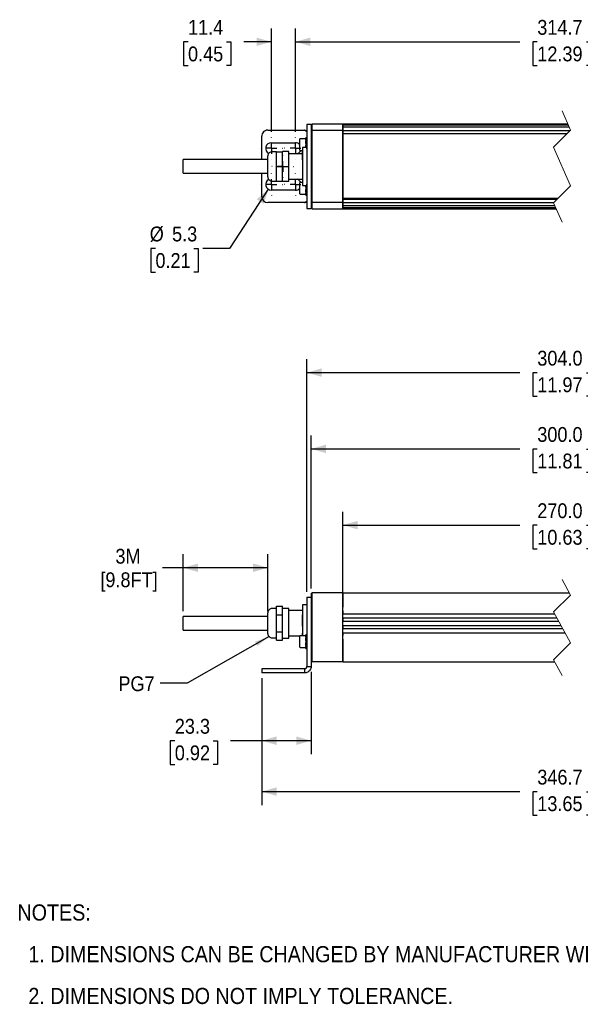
# Model space of a CAD drawing. Header units: millimetres. Extents: x 20 to 864, y 0 to 532.
# Tile 1 of 4: x 20 to 284, y 23 to 488. Entities that reach past the tile are written whole.
import ezdxf

# ---------------------------------------------------------------- set-up
doc = ezdxf.new("R2010")
doc.units = ezdxf.units.MM
doc.header["$LTSCALE"] = 2
for name, pattern in [('SLD-Center', [19.05, 15.24, -1.27, 1.27, -1.27]), ('SLD-Dashed', [5.08, 2.54, 2.54]), ('SLD-Solid', [0])]:
    doc.linetypes.add(name, pattern=pattern)
doc.layers.add('CENTER', color=40, linetype='SLD-Center')
doc.layers.add('DIMENSIONS', color=140, linetype='SLD-Solid', lineweight=25)
doc.layers.add('TEXT', color=140, linetype='SLD-Solid', lineweight=25)
doc.styles.add('SLDTEXTSTYLE0', font='GOTHIC.TTF', dxfattribs={"width": 0.913})
doc.styles.get("Standard").update_dxf_attribs({"font": 'GOTHIC.TTF'})
doc.dimstyles.new('SLDDIMSTYLE0', dxfattribs={"dimtxt": 7, "dimasz": 7, "dimexe": 0, "dimexo": 0.0625, "dimgap": 1.75, "dimtad": 0, "dimtih": 1, "dimtoh": 1, "dimdec": 1, "dimrnd": 1e-09, "dimzin": 4, "dimdsep": 46, "dimtxsty": 'SLDTEXTSTYLE0', "dimsah": 1, "dimcen": 0.09, "dimadec": 0, "dimazin": 1, "dimtfac": 1, "dimtdec": 1, "dimtofl": 0, "dimtmove": 0, "dimatfit": 3, "dimfxl": 0, "dimfrac": 2, "dimtolj": 1, "dimtzin": 12, "dimarcsym": 0})
doc.dimstyles.new('SLDDIMSTYLE1', dxfattribs={"dimtxt": 7, "dimasz": 7, "dimexe": 0, "dimexo": 0.0625, "dimgap": 1.75, "dimtad": 0, "dimtih": 1, "dimtoh": 1, "dimdec": 1, "dimrnd": 1e-09, "dimzin": 12, "dimdsep": 46, "dimtxsty": 'SLDTEXTSTYLE0', "dimsah": 1, "dimcen": 0.09, "dimadec": 0, "dimazin": 3, "dimtfac": 1, "dimtdec": 1, "dimtofl": 0, "dimtmove": 0, "dimatfit": 3, "dimfxl": 0, "dimfrac": 2, "dimtolj": 1, "dimtzin": 12, "dimarcsym": 0})
doc.dimstyles.new('SLDDIMSTYLE2', dxfattribs={"dimtxt": 7, "dimasz": 7, "dimexe": 0, "dimexo": 0.0625, "dimgap": 1.75, "dimtad": 0, "dimtih": 1, "dimtoh": 1, "dimdec": 1, "dimrnd": 1e-09, "dimzin": 12, "dimdsep": 46, "dimtxsty": 'SLDTEXTSTYLE0', "dimsah": 1, "dimcen": 0.09, "dimadec": 0, "dimazin": 3, "dimtfac": 1, "dimtdec": 1, "dimtmove": 0, "dimatfit": 0, "dimfxl": 0, "dimfrac": 2, "dimtolj": 1, "dimtzin": 12, "dimarcsym": 0})
doc.dimstyles.new('SLDDIMSTYLE3', dxfattribs={"dimtxt": 0.18, "dimasz": 7, "dimexe": 0, "dimexo": 0.0625, "dimgap": 0, "dimtad": 0, "dimtih": 1, "dimtoh": 1, "dimdec": 0, "dimrnd": 1e-09, "dimzin": 0, "dimdsep": 46, "dimtxsty": 'Standard', "dimsah": 1, "dimcen": 0.09, "dimadec": 0, "dimazin": 0, "dimtfac": 7, "dimtdec": 0, "dimtofl": 0, "dimtmove": 0, "dimatfit": 3, "dimfxl": 0, "dimfrac": 2, "dimtolj": 1, "dimtzin": 0, "dimarcsym": 0})
doc.dimstyles.new('SLDDIMSTYLE5', dxfattribs={"dimtxt": 7, "dimasz": 7, "dimexe": 0, "dimexo": 0.0625, "dimgap": 1.75, "dimtad": 0, "dimtih": 1, "dimtoh": 1, "dimdec": 1, "dimrnd": 1e-09, "dimzin": 12, "dimdsep": 46, "dimtxsty": 'SLDTEXTSTYLE0', "dimsah": 1, "dimcen": 0, "dimadec": 0, "dimazin": 3, "dimtfac": 1, "dimtdec": 1, "dimtofl": 0, "dimtmove": 0, "dimatfit": 3, "dimfxl": 0, "dimfrac": 2, "dimtolj": 1, "dimtzin": 12, "dimarcsym": 0})

# ---------------------------------------------------------------- blocks, each defined once
blk = doc.blocks.new('SW_NOTE_0_2')
at = {"layer": 'TEXT', "color": 0, "char_height": 7.62, "attachment_point": 1, "style": 'SLDTEXTSTYLE0'}
for s, insert in [('NOTES:', (0, 9.73)), ('  1. DIMENSIONS CAN BE CHANGED BY MANUFACTURER WITHOUT NOTICE.', (0, -9.97)), ('  2. DIMENSIONS DO NOT IMPLY TOLERANCE.', (0, -29.68))]:
    blk.add_mtext(s, dxfattribs=dict(at, insert=insert))
blk = doc.blocks.new('_D')
at = {"layer": 'DIMENSIONS'}
for p, q in [((172.23, 187.62), (172.23, 256.01)), ((379.19, 187.62), (379.19, 256.01)), ((327.74, 253.16), (324.24, 246.16)), ((329.49, 249.66), (327.74, 253.16)), ((172.23, 249.66), (255.8, 249.66)), ((264.07, 249.6), (261.94, 249.6)), ((261.94, 249.6), (261.94, 238.49)), ((287.35, 249.6), (289.48, 249.6)), ((289.48, 249.6), (289.48, 238.49)), ((322.49, 249.66), (295.62, 249.66)), ((324.24, 246.16), (322.49, 249.66)), ((379.19, 249.66), (329.49, 249.66)), ((261.94, 238.49), (264.07, 238.49)), ((289.48, 238.49), (287.35, 238.49))]:
    blk.add_line(p, q, dxfattribs=at)
for points in [[(172.23, 249.66), (179.23, 247.66), (179.23, 251.66)], [(379.19, 249.66), (372.19, 251.66), (372.19, 247.66)]]:
    blk.add_solid(points, dxfattribs=at)
at = {"layer": 'DIMENSIONS', "char_height": 7, "attachment_point": 1, "style": 'SLDTEXTSTYLE0'}
for s, insert in [('270.0', (264.07, 259.97)), ('10.63', (264.07, 247.43))]:
    blk.add_mtext(s, dxfattribs=dict(at, insert=insert))
blk = doc.blocks.new('_D_1')
at = {"layer": 'DIMENSIONS'}
for p, q in [((157.23, 219.7), (157.23, 292.01)), ((334.44, 289.16), (330.94, 282.16)), ((336.19, 285.66), (334.44, 289.16)), ((394.19, 219.7), (394.19, 292.01)), ((157.23, 285.66), (255.8, 285.66)), ((264.07, 285.6), (261.94, 285.6)), ((261.94, 285.6), (261.94, 274.49)), ((287.35, 285.6), (289.48, 285.6)), ((289.48, 285.6), (289.48, 274.49)), ((329.19, 285.66), (295.62, 285.66)), ((330.94, 282.16), (329.19, 285.66)), ((394.19, 285.66), (336.19, 285.66)), ((261.94, 274.49), (264.07, 274.49)), ((289.48, 274.49), (287.35, 274.49))]:
    blk.add_line(p, q, dxfattribs=at)
for points in [[(157.23, 285.66), (164.23, 283.66), (164.23, 287.66)], [(394.19, 285.66), (387.19, 287.66), (387.19, 283.66)]]:
    blk.add_solid(points, dxfattribs=at)
at = {"layer": 'DIMENSIONS', "char_height": 7, "attachment_point": 1, "style": 'SLDTEXTSTYLE0'}
for s, insert in [('300.0', (264.07, 295.97)), ('11.81', (264.07, 283.43))]:
    blk.add_mtext(s, dxfattribs=dict(at, insert=insert))
blk = doc.blocks.new('_D_2')
at = {"layer": 'DIMENSIONS'}
for p, q in [((133.9, 177.38), (133.9, 141.56)), ((157.23, 180.38), (157.23, 141.56)), ((92.85, 147.85), (90.71, 147.85)), ((90.71, 147.85), (90.71, 136.74)), ((110.95, 147.85), (113.08, 147.85)), ((113.08, 147.85), (113.08, 136.74)), ((133.9, 147.91), (119.22, 147.91)), ((157.23, 147.91), (133.9, 147.91)), ((90.71, 136.74), (92.85, 136.74)), ((113.08, 136.74), (110.95, 136.74))]:
    blk.add_line(p, q, dxfattribs=at)
for points in [[(133.9, 147.91), (140.9, 145.91), (140.9, 149.91)], [(157.23, 147.91), (150.23, 149.91), (150.23, 145.91)]]:
    blk.add_solid(points, dxfattribs=at)
at = {"layer": 'DIMENSIONS', "char_height": 7, "attachment_point": 1, "style": 'SLDTEXTSTYLE0'}
for s, insert in [('23.3', (92.85, 158.22)), ('0.92', (92.85, 145.68))]:
    blk.add_mtext(s, dxfattribs=dict(at, insert=insert))
blk = doc.blocks.new('_D_4')
at = {"layer": 'DIMENSIONS'}
for p, q in [((155.23, 218.2), (155.23, 328.01)), ((396.19, 216.46), (396.19, 328.01)), ((155.23, 321.66), (255.8, 321.66)), ((264.07, 321.6), (261.94, 321.6)), ((261.94, 321.6), (261.94, 310.49)), ((287.35, 321.6), (289.48, 321.6)), ((289.48, 321.6), (289.48, 310.49)), ((330.1, 321.66), (295.62, 321.66)), ((331.85, 318.16), (330.1, 321.66)), ((335.35, 325.16), (331.85, 318.16)), ((337.1, 321.66), (335.35, 325.16)), ((396.19, 321.66), (337.1, 321.66)), ((261.94, 310.49), (264.07, 310.49)), ((289.48, 310.49), (287.35, 310.49))]:
    blk.add_line(p, q, dxfattribs=at)
for points in [[(155.23, 321.66), (162.23, 319.66), (162.23, 323.66)], [(396.19, 321.66), (389.19, 323.66), (389.19, 319.66)]]:
    blk.add_solid(points, dxfattribs=at)
at = {"layer": 'DIMENSIONS', "char_height": 7, "attachment_point": 1, "style": 'SLDTEXTSTYLE0'}
for s, insert in [('304.0', (264.07, 331.97)), ('11.97', (264.07, 319.43))]:
    blk.add_mtext(s, dxfattribs=dict(at, insert=insert))
blk = doc.blocks.new('_D_5')
at = {"layer": 'DIMENSIONS'}
for p, q in [((96.83, 209.11), (96.83, 235.9)), ((136.83, 209.11), (136.83, 235.9)), ((96.83, 229.55), (87.08, 229.55)), ((136.83, 229.55), (96.83, 229.55))]:
    blk.add_line(p, q, dxfattribs=at)
for points in [[(96.83, 229.55), (103.83, 227.55), (103.83, 231.55)], [(136.83, 229.55), (129.83, 231.55), (129.83, 227.55)]]:
    blk.add_solid(points, dxfattribs=at)
at = {"layer": 'DIMENSIONS', "char_height": 7, "attachment_point": 1, "style": 'SLDTEXTSTYLE0'}
for s, insert in [('3M', (64.8, 238.49)), ('[9.8FT]', (57.68, 227.38))]:
    blk.add_mtext(s, dxfattribs=dict(at, insert=insert))
blk = doc.blocks.new('_D_6')
at = {"layer": 'DIMENSIONS'}
for p, q in [((133.9, 177.38), (133.9, 117.56)), ((417.52, 177.38), (417.52, 117.56)), ((357.7, 127.41), (354.2, 120.41)), ((359.45, 123.91), (357.7, 127.41)), ((133.9, 123.91), (255.8, 123.91)), ((264.07, 123.85), (261.94, 123.85)), ((261.94, 123.85), (261.94, 112.74)), ((287.35, 123.85), (289.48, 123.85)), ((289.48, 123.85), (289.48, 112.74)), ((352.45, 123.91), (295.62, 123.91)), ((354.2, 120.41), (352.45, 123.91)), ((417.52, 123.91), (359.45, 123.91)), ((261.94, 112.74), (264.07, 112.74)), ((289.48, 112.74), (287.35, 112.74))]:
    blk.add_line(p, q, dxfattribs=at)
for points in [[(133.9, 123.91), (140.9, 121.91), (140.9, 125.91)], [(417.52, 123.91), (410.52, 125.91), (410.52, 121.91)]]:
    blk.add_solid(points, dxfattribs=at)
at = {"layer": 'DIMENSIONS', "char_height": 7, "attachment_point": 1, "style": 'SLDTEXTSTYLE0'}
for s, insert in [('346.7', (264.07, 134.22)), ('13.65', (264.07, 121.68))]:
    blk.add_mtext(s, dxfattribs=dict(at, insert=insert))
blk = doc.blocks.new('_D_10')
at = {"layer": 'DIMENSIONS'}
for p, q in [((149.86, 435.26), (149.86, 484.16)), ((401.56, 435.26), (401.56, 484.16)), ((339.8, 481.31), (336.3, 474.31)), ((341.55, 477.81), (339.8, 481.31)), ((149.86, 477.81), (255.8, 477.81)), ((264.07, 477.76), (261.94, 477.76)), ((261.94, 477.76), (261.94, 466.65)), ((287.35, 477.76), (289.48, 477.76)), ((289.48, 477.76), (289.48, 466.65)), ((334.55, 477.81), (295.62, 477.81)), ((336.3, 474.31), (334.55, 477.81)), ((401.56, 477.81), (341.55, 477.81)), ((261.94, 466.65), (264.07, 466.65)), ((289.48, 466.65), (287.35, 466.65))]:
    blk.add_line(p, q, dxfattribs=at)
for points in [[(149.86, 477.81), (156.86, 475.81), (156.86, 479.81)], [(401.56, 477.81), (394.56, 479.81), (394.56, 475.81)]]:
    blk.add_solid(points, dxfattribs=at)
at = {"layer": 'DIMENSIONS', "char_height": 7, "attachment_point": 1, "style": 'SLDTEXTSTYLE0'}
for s, insert in [('314.7', (264.07, 488.12)), ('12.39', (264.07, 475.59))]:
    blk.add_mtext(s, dxfattribs=dict(at, insert=insert))
blk = doc.blocks.new('_D_14')
at = {"layer": 'DIMENSIONS'}
for p, q in [((138.46, 435.26), (138.46, 484.16)), ((149.86, 435.26), (149.86, 484.16)), ((99.09, 477.76), (96.95, 477.76)), ((96.95, 477.76), (96.95, 466.65)), ((117.19, 477.76), (119.32, 477.76)), ((119.32, 477.76), (119.32, 466.65)), ((138.46, 477.81), (125.46, 477.81)), ((149.86, 477.81), (163.86, 477.81)), ((96.95, 466.65), (99.09, 466.65)), ((119.32, 466.65), (117.19, 466.65))]:
    blk.add_line(p, q, dxfattribs=at)
for points in [[(138.46, 477.81), (131.46, 479.81), (131.46, 475.81)], [(149.86, 477.81), (156.86, 475.81), (156.86, 479.81)]]:
    blk.add_solid(points, dxfattribs=at)
at = {"layer": 'DIMENSIONS', "char_height": 7, "attachment_point": 1, "style": 'SLDTEXTSTYLE0'}
for s, insert in [('11.4', (99.09, 488.12)), ('0.45', (99.09, 475.59))]:
    blk.add_mtext(s, dxfattribs=dict(at, insert=insert))
blk = doc.blocks.new('_D_15')
at = {"layer": 'DIMENSIONS'}
for p, q in [((137.01, 408.21), (118.76, 380.23)), ((83.7, 380.23), (81.56, 380.23)), ((81.56, 380.23), (81.56, 369.12)), ((101.8, 380.23), (103.93, 380.23)), ((103.93, 380.23), (103.93, 369.12)), ((118.76, 380.23), (106.06, 380.23)), ((81.56, 369.12), (83.7, 369.12)), ((103.93, 369.12), (101.8, 369.12))]:
    blk.add_line(p, q, dxfattribs=at)
blk.add_solid([(137.01, 408.21), (131.51, 403.44), (134.86, 401.26)], dxfattribs=at)
at = {"layer": 'DIMENSIONS', "char_height": 7, "attachment_point": 1, "style": 'SLDTEXTSTYLE0'}
for s, insert in [('%%c', (81, 390.6)), ('5.3', (91.56, 390.6)), ('0.21', (83.7, 378.06))]:
    blk.add_mtext(s, dxfattribs=dict(at, insert=insert))
blk = doc.blocks.new('SW_CENTERMARKSYMBOL_1')
at = {"layer": 'CENTER', "color": 0}
for p, q in [((0, 5.08), (0, 5.19)), ((-5.08, 0), (-5.19, 0)), ((0, 0), (-2.54, 0)), ((0, 0), (0, 2.54)), ((0, 0), (0, -2.54)), ((0, 0), (2.54, 0)), ((5.08, 0), (5.19, 0)), ((0, -5.08), (0, -5.19))]:
    blk.add_line(p, q, dxfattribs=at)
blk = doc.blocks.new('SW_CENTERMARKSYMBOL_3')
at = {"layer": 'CENTER', "color": 0}
for p, q in [((0, 5.08), (0, 5.19)), ((-5.08, 0), (-5.19, 0)), ((0, 0), (-2.54, 0)), ((0, 0), (0, 2.54)), ((0, 0), (0, -2.54)), ((0, 0), (2.54, 0)), ((5.08, 0), (5.19, 0)), ((0, -5.08), (0, -5.19))]:
    blk.add_line(p, q, dxfattribs=at)
blk = doc.blocks.new('SW_CENTERMARKSYMBOL_4')
at = {"layer": 'CENTER', "color": 0}
for p, q in [((0, 5.08), (0, 5.19)), ((-5.08, 0), (-5.19, 0)), ((0, 0), (-2.54, 0)), ((0, 0), (0, 2.54)), ((0, 0), (0, -2.54)), ((0, 0), (2.54, 0)), ((5.08, 0), (5.19, 0)), ((0, -5.08), (0, -5.19))]:
    blk.add_line(p, q, dxfattribs=at)
blk = doc.blocks.new('SW_CENTERMARKSYMBOL_5')
at = {"layer": 'CENTER', "color": 0}
for p, q in [((0, 5.08), (0, 5.19)), ((-5.08, 0), (-5.19, 0)), ((0, 0), (-2.54, 0)), ((0, 0), (0, 2.54)), ((0, 0), (0, -2.54)), ((0, 0), (2.54, 0)), ((5.08, 0), (5.19, 0)), ((0, -5.08), (0, -5.19))]:
    blk.add_line(p, q, dxfattribs=at)
blk = doc.blocks.new('SW_CENTERMARKSYMBOL_6')
at = {"layer": 'CENTER', "color": 0}
for p, q in [((0, 5.08), (0, 5.19)), ((-5.08, 0), (-5.19, 0)), ((0, 0), (-2.54, 0)), ((0, 0), (0, 2.54)), ((0, 0), (0, -2.54)), ((0, 0), (2.54, 0)), ((5.08, 0), (5.19, 0)), ((0, -5.08), (0, -5.19))]:
    blk.add_line(p, q, dxfattribs=at)

msp = doc.modelspace()

# ---------------------------------------------------------------- linework, layer by layer
at = {"color": 7, "linetype": 'SLD-Dashed', "lineweight": 18}
for p, q in [((275.75, 445.29), (279.75, 436.14)), ((279.75, 436.14), (271.75, 428.14)), ((271.75, 428.14), (279.75, 409.83)), ((279.75, 409.83), (271.75, 401.83)), ((271.75, 401.83), (275.75, 392.67)), ((275.75, 224.01), (279.75, 216.69)), ((279.75, 216.69), (271.75, 208.69)), ((271.75, 208.69), (279.75, 194.05)), ((279.75, 194.05), (271.75, 186.05)), ((271.75, 186.05), (275.75, 178.73))]:
    msp.add_line(p, q, dxfattribs=at)
for p, q in [((157.23, 438.78), (155.23, 438.78)), ((155.23, 438.78), (155.23, 438.5)), ((155.23, 438.5), (155.23, 433.11)), ((157.73, 438.98), (157.23, 438.48)), ((157.23, 438.78), (157.23, 438.5)), ((157.23, 438.5), (157.23, 438.48)), ((157.23, 438.48), (157.23, 437.26)), ((157.23, 437.26), (157.23, 437.18)), ((157.23, 437.18), (157.23, 435.62)), ((172.03, 438.98), (157.73, 438.98)), ((157.73, 437.72), (157.73, 438.98)), ((157.73, 437.66), (157.73, 437.72)), ((157.73, 436.1), (157.73, 437.66)), ((172.23, 438.78), (172.03, 438.98)), ((172.03, 438.98), (172.03, 437.72)), ((172.03, 437.72), (172.03, 437.66)), ((172.03, 437.66), (172.03, 436.1)), ((278.52, 438.94), (172.23, 438.94)), ((172.23, 438.94), (172.23, 438.85)), ((172.23, 438.94), (172.23, 438.94)), ((172.23, 438.85), (172.23, 438.63)), ((172.23, 438.41), (172.23, 438.63)), ((278.75, 438.41), (172.23, 438.41)), ((172.23, 438.41), (172.23, 438.4)), ((172.23, 438.4), (172.23, 438.16)), ((172.23, 438.16), (172.23, 437.93)), ((172.23, 437.93), (172.23, 437.9)), ((172.23, 437.54), (172.23, 437.93)), ((172.23, 437.46), (172.23, 437.54)), ((279.17, 437.46), (172.23, 437.46)), ((172.23, 437.46), (172.23, 437.45)), ((172.23, 437.46), (172.23, 437.46)), ((172.23, 437.45), (172.23, 435.99)), ((133.9, 422.18), (133.9, 433.23)), ((136.75, 436.08), (154.08, 436.08)), ((155.23, 432.51), (154.78, 432.51)), ((154.78, 432.02), (154.78, 432.51)), ((154.87, 435.91), (155.23, 435.8)), ((155.23, 433.11), (155.23, 430.39)), ((157.73, 435.98), (157.23, 435.48)), ((157.23, 435.62), (157.23, 435.48)), ((157.23, 435.48), (157.23, 435.28)), ((157.23, 435.28), (157.23, 402.68)), ((157.73, 435.98), (157.73, 436.1)), ((157.73, 435.28), (157.73, 435.98)), ((172.03, 435.98), (157.73, 435.98)), ((157.73, 402.68), (157.73, 435.28)), ((172.03, 436.1), (172.03, 435.98)), ((172.03, 435.98), (172.03, 435.28)), ((172.23, 435.78), (172.03, 435.98)), ((172.03, 435.28), (172.03, 402.68)), ((172.23, 435.99), (172.23, 435.98)), ((172.23, 435.98), (279.59, 435.98)), ((172.23, 435.98), (172.23, 435.28)), ((172.23, 435.28), (172.23, 434.73)), ((172.23, 434.73), (172.23, 434.49)), ((172.23, 434.48), (172.23, 434.49)), ((172.23, 434.48), (172.23, 403.98)), ((172.23, 434.48), (278.09, 434.48)), ((138.46, 430.18), (149.86, 430.18)), ((151.78, 431.77), (151.78, 426.87)), ((154.78, 432.07), (152.08, 432.07)), ((153.23, 427.89), (153.23, 427.53)), ((155.22, 427.9), (153.24, 427.9)), ((154.78, 432.02), (155.23, 432.02)), ((154.78, 431.61), (154.78, 432.02)), ((154.78, 431.61), (154.78, 431.13)), ((155.23, 431.13), (154.78, 431.13)), ((154.78, 429.96), (154.78, 431.13)), ((154.78, 429.96), (155.23, 429.96)), ((154.78, 429.86), (154.78, 429.96)), ((154.78, 429.81), (154.78, 428.83)), ((154.78, 428.69), (154.78, 428.79)), ((155.23, 428.69), (154.78, 428.69)), ((154.78, 427.9), (154.78, 428.69)), ((155.23, 430.39), (155.23, 407.57)), ((136.83, 414.05), (136.83, 423.91)), ((140.83, 425.91), (138.83, 425.91)), ((140.83, 422.44), (140.83, 425.91)), ((140.83, 425.91), (143.73, 425.91)), ((146.73, 425.98), (143.73, 425.98)), ((143.73, 425.91), (143.73, 425.98)), ((143.73, 423.31), (143.73, 425.91)), ((143.73, 421.58), (143.73, 423.31)), ((146.73, 411.98), (146.73, 425.98)), ((153.23, 424.98), (146.73, 424.98)), ((152.08, 426.57), (153.23, 426.57)), ((153.23, 427.53), (153.23, 426.29)), ((153.23, 426.29), (153.23, 422.03)), ((153.24, 422.03), (153.24, 426.3)), ((155.22, 426.3), (155.22, 422.03)), ((136.83, 422.18), (96.83, 422.18)), ((96.83, 415.78), (96.83, 422.18)), ((140.83, 418.98), (140.83, 422.44)), ((140.83, 418.98), (143.73, 418.98)), ((140.83, 415.52), (140.83, 418.98)), ((143.73, 418.98), (143.73, 421.58)), ((143.73, 416.38), (143.73, 418.98)), ((153.23, 422.03), (153.23, 418.61)), ((153.23, 418.61), (153.23, 413.48)), ((96.83, 415.78), (136.83, 415.78)), ((133.9, 404.73), (133.9, 415.78)), ((140.83, 412.05), (140.83, 415.52)), ((143.73, 414.65), (143.73, 416.38)), ((143.73, 412.05), (143.73, 414.65)), ((138.83, 412.05), (140.83, 412.05)), ((140.83, 412.05), (143.73, 412.05)), ((143.73, 411.98), (143.73, 412.05)), ((143.73, 411.98), (146.73, 411.98)), ((146.73, 412.98), (153.23, 412.98)), ((151.78, 411.09), (151.78, 406.19)), ((153.23, 411.39), (152.08, 411.39)), ((153.23, 413.48), (153.23, 411.3)), ((153.23, 411.3), (153.23, 410.07)), ((153.24, 410.06), (155.22, 410.06)), ((154.78, 409.27), (154.78, 410.04)), ((154.78, 409.27), (155.23, 409.27)), ((154.78, 409.18), (154.78, 409.27)), ((154.78, 409.13), (154.78, 408.15)), ((149.86, 407.78), (138.46, 407.78)), ((152.08, 405.89), (154.78, 405.89)), ((154.78, 408), (154.78, 408.1)), ((155.23, 408), (154.78, 408)), ((154.78, 406.83), (154.78, 408)), ((154.78, 406.83), (155.23, 406.83)), ((154.78, 406.83), (154.78, 406.35)), ((154.78, 405.94), (154.78, 406.35)), ((155.23, 405.94), (154.78, 405.94)), ((154.78, 405.45), (154.78, 405.94)), ((154.78, 405.45), (155.23, 405.45)), ((155.23, 407.57), (155.23, 404.86)), ((155.23, 404.86), (155.23, 399.46)), ((154.08, 401.88), (136.75, 401.88)), ((155.18, 402.15), (154.87, 402.05)), ((157.23, 402.68), (157.23, 402.48)), ((157.73, 401.98), (157.23, 402.48)), ((157.23, 402.48), (157.23, 402.34)), ((157.23, 402.34), (157.23, 400.78)), ((157.23, 400.78), (157.23, 400.71)), ((157.23, 400.71), (157.23, 399.48)), ((157.73, 401.98), (157.73, 402.68)), ((172.03, 401.98), (157.73, 401.98)), ((157.73, 401.86), (157.73, 401.98)), ((157.73, 400.3), (157.73, 401.86)), ((157.73, 400.24), (157.73, 400.3)), ((157.73, 398.98), (157.73, 400.24)), ((172.03, 402.68), (172.03, 401.98)), ((172.23, 402.18), (172.03, 401.98)), ((172.03, 401.98), (172.03, 401.86)), ((172.03, 401.86), (172.03, 400.3)), ((172.03, 400.3), (172.03, 400.24)), ((172.03, 400.24), (172.03, 398.98)), ((172.23, 403.98), (273.9, 403.98)), ((172.23, 403.48), (172.23, 403.98)), ((172.23, 403.48), (273.4, 403.48)), ((172.23, 403.48), (172.23, 403.23)), ((172.23, 403.23), (172.23, 402.68)), ((172.23, 402.68), (172.23, 401.98)), ((172.23, 401.98), (271.9, 401.98)), ((172.23, 401.98), (172.23, 401.97)), ((172.23, 401.97), (172.23, 400.51)), ((172.23, 400.51), (172.23, 400.5)), ((172.23, 400.5), (272.33, 400.5)), ((172.23, 400.5), (172.23, 400.5)), ((172.23, 400.42), (172.23, 400.5)), ((172.23, 400.03), (172.23, 400.42)), ((172.23, 400.06), (172.23, 400.03)), ((172.23, 400.03), (172.23, 399.8)), ((172.23, 399.8), (172.23, 399.56)), ((155.23, 399.46), (155.23, 399.18)), ((155.23, 399.18), (157.23, 399.18)), ((157.23, 399.48), (157.73, 398.98)), ((157.23, 399.48), (157.23, 399.46)), ((157.23, 399.46), (157.23, 399.18)), ((157.73, 398.98), (172.03, 398.98)), ((172.03, 398.98), (172.23, 399.18)), ((172.23, 399.56), (172.23, 399.55)), ((172.23, 399.55), (272.74, 399.55)), ((172.23, 399.34), (172.23, 399.55)), ((172.23, 399.34), (172.23, 399.11)), ((172.23, 399.11), (172.23, 399.02)), ((172.23, 399.02), (272.97, 399.02)), ((172.23, 399.02), (172.23, 399.02)), ((155.23, 215.66), (157.23, 215.66)), ((155.23, 215.66), (155.23, 213.92)), ((155.23, 213.92), (155.23, 202.36)), ((157.23, 217.16), (157.73, 217.66)), ((157.23, 217.16), (157.23, 216.96)), ((157.23, 216.96), (157.23, 216.72)), ((157.23, 216.72), (157.23, 215.74)), ((157.23, 215.74), (157.23, 210.41)), ((157.73, 216.96), (157.73, 217.66)), ((172.03, 217.66), (157.73, 217.66)), ((157.73, 216.72), (157.73, 216.96)), ((157.73, 215.88), (157.73, 216.72)), ((157.73, 210.55), (157.73, 215.88)), ((172.03, 217.66), (172.03, 216.96)), ((172.23, 217.46), (172.03, 217.66)), ((172.03, 216.96), (172.03, 216.72)), ((172.03, 216.72), (172.03, 215.88)), ((172.03, 215.88), (172.03, 210.55)), ((172.23, 217.66), (279.22, 217.66)), ((172.23, 217.66), (172.23, 216.96)), ((172.23, 216.96), (172.23, 216.33)), ((172.23, 216.33), (172.23, 216.25)), ((172.23, 216.25), (172.23, 211.26)), ((140.83, 210.3), (138.83, 210.3)), ((140.83, 209.37), (140.83, 211.37)), ((140.83, 211.37), (143.73, 211.37)), ((140.83, 207.37), (140.83, 209.37)), ((143.73, 209.87), (143.73, 211.37)), ((146.73, 210.37), (143.73, 210.37)), ((143.73, 208.87), (143.73, 209.87)), ((146.73, 203.37), (146.73, 210.37)), ((153.23, 209.37), (146.73, 209.37)), ((153.23, 212.1), (153.23, 210.07)), ((153.23, 210.07), (153.23, 207.38)), ((155.22, 212.11), (153.24, 212.11)), ((157.23, 210.41), (157.23, 210.17)), ((157.23, 210.17), (157.23, 202.45)), ((157.73, 210.35), (157.73, 210.55)), ((157.73, 185.33), (157.73, 210.35)), ((172.03, 210.55), (172.03, 210.35)), ((172.03, 210.35), (172.03, 185.33)), ((172.23, 211.26), (172.23, 211)), ((172.23, 211), (172.23, 210.97)), ((172.23, 210.5), (172.23, 210.97)), ((172.23, 210.28), (172.23, 210.5)), ((172.23, 209.22), (172.23, 210.28)), ((172.23, 209.22), (172.23, 209.04)), ((172.23, 209.22), (172.23, 209.22)), ((136.83, 206.57), (96.83, 206.57)), ((96.83, 203.37), (96.83, 206.57)), ((136.83, 198.44), (136.83, 208.3)), ((140.83, 203.37), (140.83, 207.37)), ((140.83, 207.37), (143.73, 207.37)), ((143.73, 207.37), (143.73, 208.87)), ((143.73, 204.37), (143.73, 207.37)), ((153.23, 207.38), (153.23, 201.96)), ((153.24, 201.95), (153.24, 207.38)), ((155.22, 207.38), (155.22, 201.95)), ((172.23, 209.04), (172.23, 208.15)), ((172.23, 208.15), (172.23, 207.87)), ((172.23, 207.84), (272.21, 207.84)), ((172.23, 205.81), (172.23, 207.84)), ((172.23, 205.84), (273.3, 205.84)), ((172.23, 205.84), (172.23, 205.62)), ((172.23, 205.62), (172.23, 204.64)), ((172.23, 204.64), (172.23, 204.38)), ((96.83, 200.17), (96.83, 203.37)), ((96.83, 200.17), (136.83, 200.17)), ((140.83, 199.37), (140.83, 203.37)), ((143.73, 202.37), (143.73, 204.37)), ((143.73, 199.37), (143.73, 202.37)), ((146.73, 196.37), (146.73, 203.37)), ((153.23, 201.96), (153.23, 198.72)), ((155.23, 202.36), (155.23, 200.69)), ((155.23, 200.69), (155.23, 189.18)), ((157.23, 202.45), (157.23, 202.36)), ((157.23, 202.36), (157.23, 200.69)), ((157.23, 200.69), (157.23, 189.18)), ((172.23, 204.37), (274.11, 204.37)), ((172.23, 202.37), (172.23, 204.37)), ((172.23, 202.37), (275.2, 202.37)), ((172.23, 202.36), (172.23, 202.1)), ((172.23, 202.1), (172.23, 201.12)), ((172.23, 201.12), (172.23, 200.9)), ((172.23, 198.87), (172.23, 201.01)), ((172.23, 200.9), (276.01, 200.9)), ((138.83, 196.44), (140.83, 196.44)), ((140.83, 199.37), (143.73, 199.37)), ((140.83, 197.37), (140.83, 199.37)), ((140.83, 195.37), (140.83, 197.37)), ((140.83, 195.37), (143.73, 195.37)), ((143.73, 197.87), (143.73, 199.37)), ((143.73, 196.87), (143.73, 197.87)), ((143.73, 195.37), (143.73, 196.87)), ((143.73, 196.37), (146.73, 196.37)), ((146.73, 197.37), (151.89, 197.37)), ((151.78, 197.14), (151.78, 192.24)), ((154.78, 197.44), (152.08, 197.44)), ((153.23, 198.72), (153.23, 197.44)), ((153.24, 197.44), (153.24, 198.72)), ((155.23, 197.88), (154.78, 197.88)), ((154.78, 197.4), (154.78, 197.88)), ((154.78, 197.4), (155.23, 197.4)), ((154.78, 196.98), (154.78, 197.4)), ((154.78, 196.98), (154.78, 196.5)), ((155.23, 196.5), (154.78, 196.5)), ((154.78, 195.33), (154.78, 196.5)), ((154.78, 195.33), (155.23, 195.33)), ((154.78, 195.23), (154.78, 195.33)), ((155.22, 198.72), (155.22, 197.88)), ((172.23, 198.9), (277.1, 198.9)), ((172.23, 198.87), (172.23, 198.59)), ((172.23, 198.59), (172.23, 197.7)), ((172.23, 197.7), (172.23, 197.53)), ((172.23, 197.53), (172.23, 197.52)), ((172.23, 195.79), (172.23, 197.52)), ((172.23, 195.81), (172.23, 195.79)), ((172.23, 195.79), (172.23, 195.5)), ((172.23, 195.5), (172.23, 185.33)), ((152.08, 191.94), (154.78, 191.94)), ((154.78, 195.18), (154.78, 194.2)), ((154.78, 194.06), (154.78, 194.16)), ((155.23, 194.06), (154.78, 194.06)), ((154.78, 192.89), (154.78, 194.06)), ((154.78, 192.89), (155.23, 192.89)), ((154.78, 192.89), (154.78, 192.41)), ((154.78, 191.99), (154.78, 192.41)), ((155.23, 191.99), (154.78, 191.99)), ((154.78, 191.51), (154.78, 191.99)), ((154.78, 191.51), (155.23, 191.51)), ((155.23, 189.18), (155.23, 184.48)), ((157.23, 189.18), (157.23, 184.48)), ((133.9, 181.92), (133.9, 179.92)), ((136.75, 181.92), (133.9, 181.92)), ((154.08, 181.92), (136.75, 181.92)), ((154.23, 181.92), (154.08, 181.92)), ((154.23, 181.04), (154.23, 181.92)), ((155.23, 184.48), (155.23, 183.97)), ((155.23, 183.97), (155.23, 182.92)), ((155.23, 182.92), (157.23, 182.91)), ((155.23, 182.92), (157.23, 182.92)), ((157.73, 185.08), (157.23, 185.58)), ((157.23, 184.48), (157.23, 183.97)), ((157.23, 183.97), (157.23, 182.92)), ((157.73, 185.08), (157.73, 185.33)), ((172.03, 185.08), (157.73, 185.08)), ((172.03, 185.33), (172.03, 185.08)), ((172.23, 185.28), (172.03, 185.08)), ((172.23, 185.33), (172.23, 185.08)), ((172.23, 185.08), (272.28, 185.08)), ((136.75, 179.92), (133.9, 179.92)), ((154.08, 179.92), (136.75, 179.92)), ((154.23, 179.92), (154.08, 179.92)), ((154.23, 179.92), (154.23, 181.04))]:
    msp.add_line(p, q)
for centre, radius, start, end in [((136.75, 433.23), 2.85, 89.9999, 179.9999), ((154.08, 435.08), 1, 81.0768, 89.9994), ((138.46, 427.53), 2.65, 89.9999, 243.3986), ((149.86, 427.53), 2.65, 43.4837, 89.9999), ((152.08, 431.77), 0.3, 90.0002, 179.9987), ((153.24, 427.89), 0.01, 90.0729, 179.9378), ((155.22, 427.89), 0.01, 0.0622, 89.9271), ((138.83, 423.91), 2, 90, 180.0003), ((149.86, 427.53), 2.65, 285.7908, 338.7971), ((152.08, 426.87), 0.3, 180.0014, 269.9996), ((138.83, 414.05), 2, 179.9997, 270), ((138.46, 410.43), 2.65, 116.6014, 270.0001), ((149.86, 410.43), 2.65, 21.2029, 74.2092), ((152.08, 411.09), 0.3, 90.0004, 179.9986), ((153.24, 410.07), 0.01, 180.0622, 269.9271), ((155.22, 410.07), 0.01, 270.0729, 359.9378), ((136.75, 404.73), 2.85, 180.0001, 270.0001), ((149.86, 410.43), 2.65, 270.0001, 316.5163), ((152.08, 406.19), 0.3, 180.0013, 269.9998), ((154.08, 402.88), 1, 270.0006, 278.9232), ((138.83, 208.3), 2, 90, 180.0004), ((153.24, 212.1), 0.01, 90.0729, 179.9378), ((155.22, 212.1), 0.01, 0.0622, 89.9271), ((138.83, 198.44), 2, 179.9997, 270), ((152.08, 197.14), 0.3, 90.0004, 179.9987), ((152.08, 192.24), 0.3, 180.0014, 269.9996)]:
    msp.add_arc(centre, radius, start, end)
for points, knots in [([(154.44, 435.91), (154.43, 435.93), (154.39, 435.97), (154.33, 436.02), (154.28, 436.05), (154.25, 436.06), (154.23, 436.07)], [0, 0, 0, 0, 0.315808, 0.593129, 0.834403, 1, 1, 1, 1]), ([(154.23, 436.07), (154.32, 436.06), (154.47, 436.04), (154.65, 435.99), (154.78, 435.95), (154.85, 435.92), (154.87, 435.91)], [0, 0, 0, 0, 0.413536, 0.666879, 0.866233, 1, 1, 1, 1]), ([(155.22, 435.98), (155.2, 435.89), (155.19, 435.76), (155.09, 435.62), (154.95, 435.57), (154.81, 435.6), (154.62, 435.71), (154.51, 435.83), (154.44, 435.91)], [0, 0, 0, 0, 0.222439, 0.339477, 0.445207, 0.570523, 0.728262, 1, 1, 1, 1]), ([(155.23, 436.08), (155.23, 436.07), (155.23, 436.06), (155.22, 436.03), (155.22, 436), (155.22, 435.99), (155.22, 435.98)], [0, 0, 0, 0, 0.185573, 0.451534, 0.754864, 1, 1, 1, 1]), ([(154.23, 401.89), (154.26, 401.9), (154.3, 401.92), (154.36, 401.96), (154.41, 402.01), (154.43, 402.04), (154.44, 402.05)], [0, 0, 0, 0, 0.287549, 0.562221, 0.81545, 1, 1, 1, 1]), ([(154.87, 402.05), (154.82, 402.03), (154.73, 401.99), (154.57, 401.95), (154.41, 401.91), (154.29, 401.9), (154.23, 401.89)], [0, 0, 0, 0, 0.234881, 0.466245, 0.731142, 1, 1, 1, 1]), ([(154.44, 402.05), (154.51, 402.13), (154.62, 402.26), (154.81, 402.36), (154.96, 402.39), (155.09, 402.34), (155.19, 402.2), (155.2, 402.07), (155.22, 401.98)], [0, 0, 0, 0, 0.277974, 0.434207, 0.558361, 0.663206, 0.780015, 1, 1, 1, 1]), ([(155.22, 401.98), (155.22, 401.97), (155.22, 401.95), (155.23, 401.92), (155.23, 401.89), (155.23, 401.88), (155.23, 401.88)], [0, 0, 0, 0, 0.397293, 0.688638, 0.911921, 1, 1, 1, 1]), ([(154.23, 181.92), (154.25, 181.92), (154.3, 181.93), (154.36, 181.93), (154.41, 181.94), (154.43, 181.94), (154.44, 181.95)], [0, 0, 0, 0, 0.332288, 0.616473, 0.848323, 1, 1, 1, 1]), ([(154.44, 181.95), (154.52, 181.97), (154.66, 182.01), (154.83, 182.12), (154.97, 182.24), (155.08, 182.39), (155.17, 182.56), (155.2, 182.69), (155.22, 182.76)], [0, 0, 0, 0, 0.200005, 0.354414, 0.513193, 0.66663, 0.813934, 1, 1, 1, 1]), ([(157.19, 182.43), (157.12, 182.16), (156.98, 181.58), (156.44, 180.83), (155.72, 180.25), (155.15, 180.08), (154.87, 179.99)], [0, 0, 0, 0, 0.2363591, 0.4990693, 0.7600336, 1, 1, 1, 1]), ([(155.22, 182.76), (155.22, 182.77), (155.22, 182.79), (155.23, 182.83), (155.23, 182.87), (155.23, 182.9), (155.23, 182.92)], [0, 0, 0, 0, 0.209526, 0.427153, 0.698835, 1, 1, 1, 1]), ([(155.23, 182.92), (155.23, 182.92), (155.23, 182.92), (155.23, 182.92), (155.23, 182.92)], [0, 0, 0, 0, 0.560143, 1, 1, 1, 1]), ([(157.23, 182.91), (157.23, 182.84), (157.23, 182.73), (157.21, 182.59), (157.2, 182.5), (157.19, 182.45), (157.19, 182.43)], [0, 0, 0, 0, 0.4337522, 0.6920145, 0.883094, 1, 1, 1, 1]), ([(157.23, 182.92), (157.23, 182.92), (157.23, 182.91), (157.23, 182.91), (157.23, 182.91)], [0, 0, 0, 0, 0.560009, 1, 1, 1, 1]), ([(154.87, 179.99), (154.82, 179.98), (154.73, 179.96), (154.57, 179.94), (154.41, 179.93), (154.29, 179.92), (154.23, 179.92)], [0, 0, 0, 0, 0.2293022, 0.4594334, 0.7264018, 1, 1, 1, 1])]:
    msp.add_open_spline(points, degree=3, knots=knots)

# ---------------------------------------------------------------- block references
at = {"layer": 'CENTER'}
for name, p in [('SW_CENTERMARKSYMBOL_5', (138.46, 427.53)), ('SW_CENTERMARKSYMBOL_6', (149.86, 427.53)), ('SW_CENTERMARKSYMBOL_1', (143.9, 418.98)), ('SW_CENTERMARKSYMBOL_4', (138.46, 410.43)), ('SW_CENTERMARKSYMBOL_3', (149.86, 410.43))]:
    msp.add_blockref(name, p, dxfattribs=at)
at = {"layer": 'TEXT'}
msp.add_blockref('SW_NOTE_0_2', (18.52, 60.93), dxfattribs=at)

# ---------------------------------------------------------------- texts
at = {"layer": 'TEXT', "insert": (66.2, 178.3), "char_height": 7, "attachment_point": 1, "style": 'SLDTEXTSTYLE0'}
msp.add_mtext('PG7', dxfattribs=at)

# ---------------------------------------------------------------- dimensions: what is measured, and where the dimension line sits
at = {"layer": 'DIMENSIONS'}
for base, p1, p2, dimstyle, picture, middle in [((149.86, 477.81), (138.46, 432.72), (149.86, 432.72), 'SLDDIMSTYLE2', '_D_14', (108.14, 477.81)), ((133.9, 147.91), (157.23, 182.92), (133.9, 179.92), 'SLDDIMSTYLE1', '_D_2', (101.9, 147.91))]:
    dim = msp.add_linear_dim(base=base, p1=p1, p2=p2, dimstyle=dimstyle, dxfattribs=at)
    dim.commit()
    dim.dimension.update_dxf_attribs({"geometry": picture, "text_midpoint": middle, "dimtype": 160})
for base, p1, p2, text, dimstyle, picture, middle in [((401.56, 477.81), (149.86, 432.72), (401.56, 432.72), '314.7', 'SLDDIMSTYLE1', '_D_10', (275.71, 477.81)), ((396.19, 321.66), (155.23, 215.66), (396.19, 213.92), '304.0', 'SLDDIMSTYLE0', '_D_4', (275.71, 321.66)), ((394.19, 285.66), (157.23, 217.16), (394.19, 217.16), '300.0', 'SLDDIMSTYLE0', '_D_1', (275.71, 285.66)), ((379.19, 249.66), (172.23, 185.08), (379.19, 185.08), '270.0', 'SLDDIMSTYLE0', '_D', (275.71, 249.66)), ((96.83, 229.55), (136.83, 206.57), (96.83, 206.57), '3M\\P[9.8FT]', 'SLDDIMSTYLE1', '_D_5', (71.67, 229.55)), ((133.9, 123.91), (417.52, 179.92), (133.9, 179.92), '346.7', 'SLDDIMSTYLE1', '_D_6', (275.71, 123.91))]:
    dim = msp.add_linear_dim(base=base, p1=p1, p2=p2, text=text, dimstyle=dimstyle, dxfattribs=at)
    dim.commit()
    dim.dimension.update_dxf_attribs({"geometry": picture, "text_midpoint": middle, "dimtype": 160})
dim = msp.add_diameter_dim_2p(p1=(139.91, 412.65), p2=(137.01, 408.21), dimstyle='SLDDIMSTYLE5', dxfattribs=at)
dim.commit()
dim.dimension.update_dxf_attribs({"geometry": '_D_15', "text_midpoint": (92.75, 380.23), "dimtype": 163})

# ---------------------------------------------------------------- leaders
at = {"layer": 'TEXT'}
msp.add_leader([(137.36, 197.09), (98.67, 175.12), (85.97, 175.12)], dimstyle='SLDDIMSTYLE3', dxfattribs=at)

doc.saveas('drawing.dxf')
